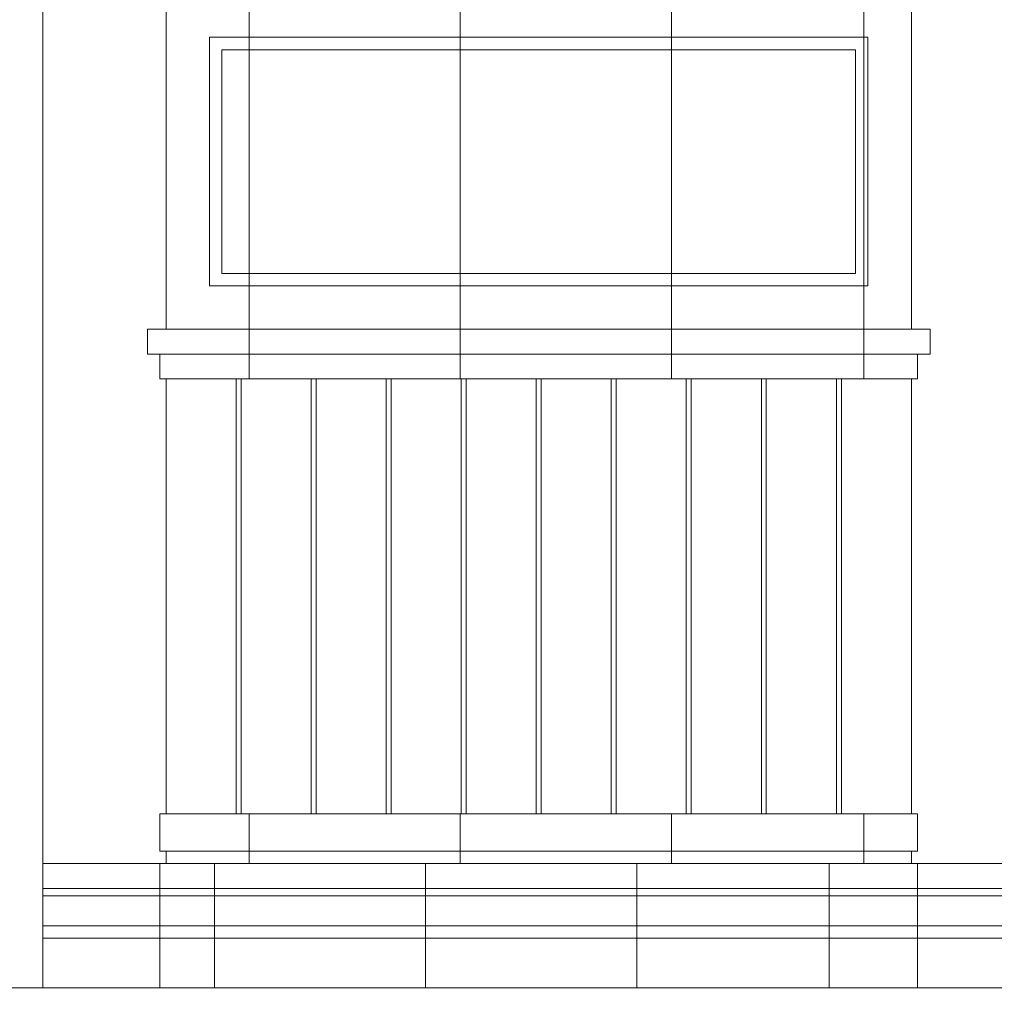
# Model space of a CAD drawing. Header units: millimetres. Extents: x 325 to 308333, y 120 to 24406.
# Tile 5 of 21: x 300599 to 301384, y 5772 to 6564. Entities that reach past the tile are written whole.
import ezdxf

# ---------------------------------------------------------------- set-up
doc = ezdxf.new("R2010")
doc.units = ezdxf.units.MM
doc.header["$LTSCALE"] = 2.5
doc.set_wipeout_variables(frame=1)
doc.linetypes.add('DOT', pattern=[0.25, 0, -0.25])
for name, color, linetype, lineweight in [('Dimension', 40, 'Continuous', 0), ('ELEVATION 1', 143, 'Continuous', 18), ('ELEVATION 2', 41, 'Continuous', 15), ('ELEVATION 3', 23, 'Continuous', 13), ('ELEVATION 4', 35, 'Continuous', 9), ('HATCH LIGHT', 250, 'Continuous', 0), ('HATCH MEDIUM', 251, 'Continuous', 5)]:
    doc.layers.add(name, color=color, linetype=linetype, lineweight=lineweight)
doc.styles.get("Standard").update_dxf_attribs({"font": 'GOTHIC.TTF'})
doc.dimstyles.new('AJKD_30', dxfattribs={"dimscale": 30, "dimtxt": 2, "dimasz": 1, "dimexe": 0.8, "dimexo": 0.8, "dimgap": 0.5, "dimtad": 1, "dimdec": 0, "dimzin": 0, "dimdsep": 46, "dimtxsty": 'Standard', "dimblk": 'ARCHTICK', "dimcen": 0.125, "dimclrd": 251, "dimclre": 251, "dimclrt": 42, "dimadec": 0, "dimazin": 0, "dimtfac": 1, "dimtdec": 0, "dimtix": 1, "dimtmove": 1, "dimatfit": 3, "dimfxl": 0, "dimtolj": 1, "dimtzin": 0, "dimarcsym": 0})

# ---------------------------------------------------------------- blocks, each defined once
blk = doc.blocks.new('_ArchTick')
at = {"color": 0, "linetype": 'ByBlock', "const_width": 0.15}
blk.add_lwpolyline([(-0.5, -0.5), (0.5, 0.5)], dxfattribs=at)
blk = doc.blocks.new('*D111')
at = {"layer": 'Defpoints', "color": 0}
for p in [(300618.21, 8185.26), (298987.66, 5785.26), (300618.21, 5785.26)]:
    blk.add_point(p, dxfattribs=at)
at = {"layer": 'ELEVATION 1', "color": 251, "linetype": 'DOT', "lineweight": -2}
for p, q in [((300594.21, 8185.26), (298963.66, 8185.26)), ((300594.21, 5785.26), (298963.66, 5785.26))]:
    blk.add_line(p, q, dxfattribs=at)
at = {"layer": 'ELEVATION 1', "color": 251, "lineweight": -2}
blk.add_line((298987.66, 8185.26), (298987.66, 5785.26), dxfattribs=at)
at = {"layer": 'ELEVATION 1', "color": 251, "lineweight": -2, "xscale": 24, "yscale": 24, "zscale": 24}
for p, rotation in [((298987.66, 8185.26), 90), ((298987.66, 5785.26), 270)]:
    blk.add_blockref('_ArchTick', p, dxfattribs=dict(at, rotation=rotation))
at = {"layer": 'ELEVATION 1', "color": 42, "insert": (298941.15, 6985.26), "char_height": 60, "attachment_point": 5, "rotation": 90}
blk.add_mtext('\\A1;2400', dxfattribs=at)
blk = doc.blocks.new('*D112')
at = {"layer": 'Defpoints', "color": 0}
for p in [(299233.91, 8185.26), (300618.21, 8185.26), (300618.21, 5785.26)]:
    blk.add_point(p, dxfattribs=at)
at = {"layer": 'ELEVATION 1', "color": 251, "linetype": 'DOT', "lineweight": -2}
for p, q in [((300594.21, 8185.26), (299209.91, 8185.26)), ((300594.21, 5785.26), (299209.91, 5785.26))]:
    blk.add_line(p, q, dxfattribs=at)
at = {"layer": 'ELEVATION 1', "color": 251, "lineweight": -2}
blk.add_line((299233.91, 5785.26), (299233.91, 8185.26), dxfattribs=at)
at = {"layer": 'ELEVATION 1', "color": 251, "lineweight": -2, "xscale": 24, "yscale": 24, "zscale": 24}
for p, rotation in [((299233.91, 8185.26), 90), ((299233.91, 5785.26), 270)]:
    blk.add_blockref('_ArchTick', p, dxfattribs=dict(at, rotation=rotation))
at = {"layer": 'ELEVATION 1', "color": 42, "insert": (299187.4, 6985.26), "char_height": 60, "attachment_point": 5, "rotation": 90}
blk.add_mtext('\\A1;2400', dxfattribs=at)
blk = doc.blocks.new('Planter box')
at = {"layer": 'ELEVATION 3'}
for points in [[(198654.46, 15480.85), (199254.46, 15480.85), (199254.46, 15750.85), (198654.46, 15750.85)], [(198639.46, 15460.85), (199269.46, 15460.85), (199269.46, 15480.85), (198639.46, 15480.85)], [(198654.46, 15050.85), (199254.46, 15050.85), (199254.46, 15060.85), (198654.46, 15060.85)], [(198649.46, 14950.85), (199259.46, 14950.85), (199259.46, 15050.85), (198649.46, 15050.85)]]:
    blk.add_lwpolyline(points, close=True, dxfattribs=at)
at = {"layer": 'ELEVATION 4'}
for points in [[(198689.46, 15515.85), (199219.46, 15515.85), (199219.46, 15715.85), (198689.46, 15715.85)], [(198699.46, 15525.85), (199209.46, 15525.85), (199209.46, 15705.85), (198699.46, 15705.85)]]:
    blk.add_lwpolyline(points, close=True, dxfattribs=at)
blk.add_wipeout([(198654.46, 15440.85), (199254.46, 15440.85), (199254.46, 15090.85), (198654.46, 15090.85)]).dxf.layer = 'HATCH MEDIUM'
at = {"layer": 'ELEVATION 3'}
for p, q in [((198654.46, 15440.85), (198654.46, 15090.85)), ((199254.46, 15440.85), (199254.46, 15090.85))]:
    blk.add_line(p, q, dxfattribs=at)
for points in [[(198649.46, 15440.85), (199259.46, 15440.85), (199259.46, 15460.85), (198649.46, 15460.85)], [(198649.46, 15060.85), (199259.46, 15060.85), (199259.46, 15090.85), (198649.46, 15090.85)]]:
    blk.add_lwpolyline(points, close=True, dxfattribs=at)
at = {"layer": 'ELEVATION 4'}
for p, q in [((198710.86, 15440.85), (198710.86, 15090.85)), ((198714.86, 15440.85), (198714.86, 15090.85)), ((198771.26, 15440.85), (198771.26, 15090.85)), ((198775.26, 15440.85), (198775.26, 15090.85)), ((198831.66, 15440.85), (198831.66, 15090.85)), ((198835.66, 15440.85), (198835.66, 15090.85)), ((198892.06, 15440.85), (198892.06, 15090.85)), ((198896.06, 15440.85), (198896.06, 15090.85)), ((198952.46, 15440.85), (198952.46, 15090.85)), ((198956.46, 15440.85), (198956.46, 15090.85)), ((199012.86, 15440.85), (199012.86, 15090.85)), ((199016.86, 15440.85), (199016.86, 15090.85)), ((199073.26, 15440.85), (199073.26, 15090.85)), ((199077.26, 15440.85), (199077.26, 15090.85)), ((199133.66, 15440.85), (199133.66, 15090.85)), ((199137.66, 15440.85), (199137.66, 15090.85)), ((199194.06, 15440.85), (199194.06, 15090.85)), ((199198.06, 15440.85), (199198.06, 15090.85))]:
    blk.add_line(p, q, dxfattribs=at)
at = {"layer": 'HATCH MEDIUM'}
blk.add_lwpolyline([(198654.46, 15090.85), (199254.46, 15090.85), (199254.46, 15440.85), (198654.46, 15440.85)], close=True, dxfattribs=at)

msp = doc.modelspace()

# ---------------------------------------------------------------- linework, layer by layer
at = {"layer": 'ELEVATION 1'}
msp.add_line((307991.97, 5785.26), (299701.8, 5785.26), dxfattribs=at)
at = {"layer": 'ELEVATION 2'}
msp.add_line((300618.21, 8185.26), (300618.21, 5785.26), dxfattribs=at)
at = {"layer": 'HATCH LIGHT'}
for p, q in [((300784.07, 5885.18), (300784.07, 6635.34)), ((300954.07, 5885.18), (300954.07, 6635.34)), ((301124.07, 5885.18), (301124.07, 6635.34)), ((301279.07, 5885.18), (301279.07, 6635.34)), ((300618.21, 5885.18), (304106.38, 5885.18)), ((300756.18, 5785.26), (300756.18, 5885.18)), ((300926.18, 5785.26), (300926.18, 5885.18)), ((301096.18, 5785.26), (301096.18, 5885.18)), ((301251.18, 5785.26), (301251.18, 5885.18)), ((300618.21, 5865.18), (304106.38, 5865.18)), ((300618.21, 5859.18), (304106.38, 5859.18)), ((300618.21, 5835.18), (304106.38, 5835.18)), ((300618.21, 5825.18), (304106.38, 5825.18))]:
    msp.add_line(p, q, dxfattribs=at)

# ---------------------------------------------------------------- dimensions: what is measured, and where the dimension line sits
at = {"layer": 'ELEVATION 1'}
for base, p1, p2, picture, middle in [((298987.66, 5785.26), (300618.21, 8185.26), (300618.21, 5785.26), '*D111', (298941.15, 6985.26)), ((299233.91, 8185.26), (300618.21, 5785.26), (300618.21, 8185.26), '*D112', (299187.4, 6985.26))]:
    dim = msp.add_linear_dim(base=base, p1=p1, p2=p2, angle=90, dimstyle='AJKD_30', override={"dimasz": 0.8}, dxfattribs=at)
    dim.commit()
    dim.dimension.update_dxf_attribs({"geometry": picture, "text_midpoint": middle})

# ---------------------------------------------------------------- next in the draw order: block references
at = {"layer": 'Dimension', "color": 13}
msp.add_blockref('Planter box', (102062.8, -9165.59), dxfattribs=at)

doc.saveas('drawing.dxf')
